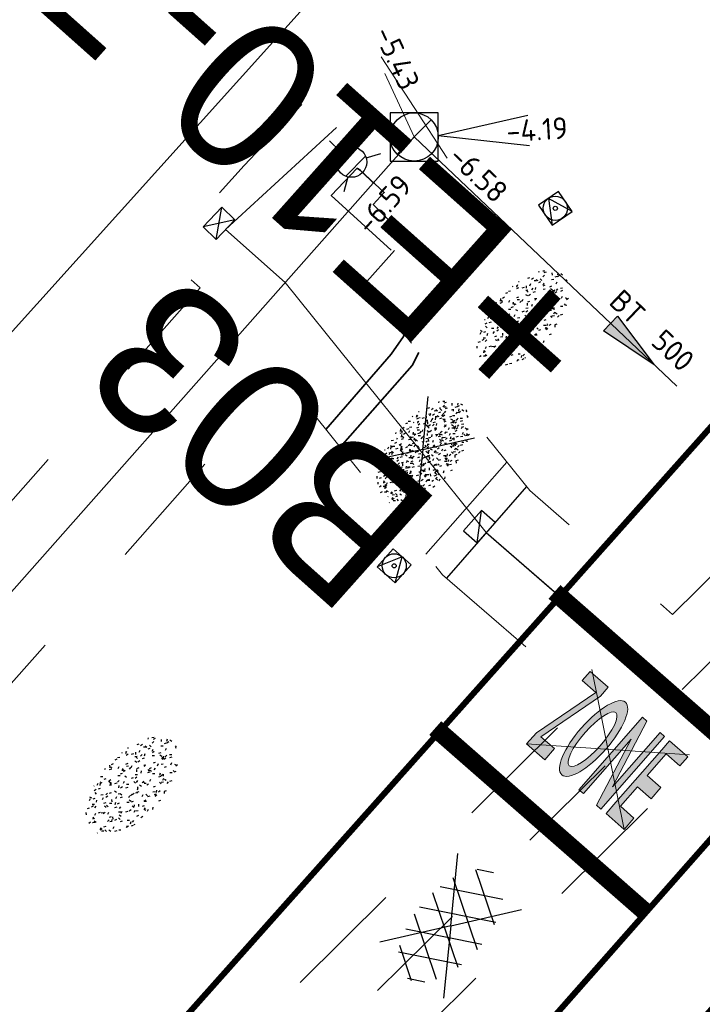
# Model space of a CAD drawing. Header units: metres. Extents: x 113080 to 114329, y 482672 to 483852.
# Tile 27 of 55: x 113664 to 113675, y 483333 to 483349. Entities that reach past the tile are written whole.
import ezdxf
from ezdxf.enums import TextEntityAlignment as Align

# ---------------------------------------------------------------- set-up
doc = ezdxf.new("R2018")
doc.units = ezdxf.units.M
for name, pattern in [('RI-GWA', [18.45, 6, -1.8, 1.75, -1.8, 1.75, -1.8, 1.75, -1.8]), ('RI-HWA_KOLKAANSLUITING', [4.3, 2.5, -1.8]), ('VH-LEICON-V', [27, 15, -2, 1, -2, 2, -2, 1, -2]), ('VW-1-1_STREEP', [2, 1, -1]), ('XX-HIDDEN', [4, 2, -2])]:
    doc.linetypes.add(name, pattern=pattern)
for name, color, linetype, lineweight in [('B-WE-GR-GRAS-S', 252, 'Continuous', 25), ('B-WE-IE-MEUBILAIR_WEGMEUBILAIR_LICHTMAST-S', 252, 'Continuous', 25), ('B-WE-IE-MEUBILAIR_WEGMEUBILAIR_VERKEERSBORD-S', 252, 'Continuous', 25), ('B-WE-RI-GWA_PUTNUMMER-S', 252, 'Continuous', 25), ('B-WE-RI-GWA_RIOOLPUT_INSPECTIEPUT-S', 252, 'Continuous', 25), ('B-WE-RI-GWA_STROOMRICHTING-S', 252, 'Continuous', 25), ('B-WE-RI-GWA_TRANSPORTLEIDING-G', 252, 'RI-GWA', 18), ('B-WE-RI-HWA_KOLK-S', 252, 'Continuous', 25), ('B-WE-RI-OFG_GWA_STROOMRICHTING-S', 252, 'Continuous', 25), ('B-WE-VW-MARKERING_LANGS_STREEP_11_010-G', 252, 'VW-1-1_STREEP', 13), ('N-WE-GR-GRAS-S', 60, 'Continuous', 25), ('N-WE-KW-KUNSTWERK_MUUR-G', 170, 'Continuous', 35), ('N-WE-VH-KANTOPSLUITING_VOORKANTBAND-G', 50, 'Continuous', 25), ('N-WE-VW-MARKERING_LANGS_STREEP_11_010-G', 7, 'VW-1-1_STREEP', 13), ('N-WE-VW-MARKERING_LANGS_STREEP_DOORGETROKKEN_010-G', 7, 'Continuous', 13), ('V-WE-GR-GRAS-S', 7, 'Continuous', 25), ('V-WE-KW-KUNSTWERK_MUUR-G', 170, 'CONTINUOUS-V', 35), ('V-WE-VH-KANTOPSLUITING_LEICONBLOK-G', 130, 'VH-LEICON-V', 18), ('V-WE-VH-MATERIAALGRENS-G', 7, 'XX-HIDDEN', 18), ('V-WE-VH-VERHARDING_ASFALT-S', 7, 'Continuous', 25), ('V-WE-VW-MARKERING_LANGS_STREEP_11_010-G', 7, 'VW-1-1_STREEP-V', 13), ('V-WE-VW-MARKERING_LANGS_STREEP_DOORGETROKKEN_010-G', 7, 'CONTINUOUS-V', 13), ('X-XX-AL-WERKGRENS-G', 7, 'XX-WERKGRENS', 25), ('X-XX-AL-WIPEOUT_IN_BLOCK-A', 193, 'Continuous', 25)]:
    doc.layers.add(name, color=color, linetype=linetype, lineweight=lineweight)
for name, color, linetype, lineweight, true_color in [('N-WE-RI-GWA_TRANSPORTLEIDING-G', 30, 'RI-GWA', 35, 0xff7f00), ('N-WE-RI-HWA_KOLKAANSLUITING-G', 150, 'RI-HWA_KOLKAANSLUITING', 25, 0x007fff), ('V-WE-RI-GWA_STROOMRICHTING-S', 30, 'Continuous', 25, 0xff7f00), ('V-WE-RI-GWA_TRANSPORTLEIDING-G', 30, 'RI-GWA-V', 35, 0xff7f00), ('V-WE-RI-HWA_KOLKAANSLUITING-G', 150, 'RI-HWA_KOLKAANSLUITING-V', 18, 0x007fff)]:
    doc.layers.add(name, color=color, linetype=linetype, lineweight=lineweight, true_color=true_color)
doc.styles.add('NLCS-ISO', font='NLCS-ISO.ttf')
doc.styles.get("Standard").update_dxf_attribs({"font": 'NLCS-ISO.ttf'})
doc.linetypes.add('CONTINUOUS-V', pattern='A,3.5,[24,NLCS.SHX,S=0.5,R=0,X=0,Y=0],3.5', length=7)
doc.linetypes.add('RI-GWA-V', pattern='A,3,[24,NLCS.SHX,S=1,R=0,X=0,Y=0],3,-3', length=9)
doc.linetypes.add('RI-HWA_KOLKAANSLUITING-V', pattern='A,1.25,[24,NLCS.SHX,S=0.5,R=0,X=0,Y=0],1.25,-1.8,1.8,-1.8,1.8,-1.8,1.8,-1.8', length=15.1)
doc.linetypes.add('VW-1-1_STREEP-V', pattern='A,1,-1,1,-1,0.5,[24,NLCS.SHX,S=0.5,R=0,X=0,Y=0],0.5,-1', length=6)
doc.linetypes.add('XX-WERKGRENS', pattern='A,0,[137,NLCS.SHX,S=0.5,R=0,X=0,Y=0],-30', length=30)

# ---------------------------------------------------------------- blocks, each defined once
blk = doc.blocks.new('B-SRI-PUT_GWA-SO')
blk.add_line((-1.414, -1.414), (1.414, 1.414))
at = {"lineweight": -3, "flags": 128}
blk.add_lwpolyline([(2, -2), (2, 2), (-2, 2), (-2, -2)], close=True, dxfattribs=at)
at = {"lineweight": -3}
blk.add_circle((0, 0), 2, dxfattribs=at)
blk = doc.blocks.new('*U133')
at = {"ltscale": 0.1, "style": 'NLCS-ISO'}
for tag, p in [('MAT', (-1, 0.5)), ('BOBL', (-94.624, 0))]:
    blk.add_attdef(tag, text='', height=1.8, dxfattribs=at).set_placement(p, align=Align.BOTTOM_RIGHT)
for tag, p in [('DIA', (1, 0.5)), ('BOBR', (89.5, -3.24))]:
    blk.add_attdef(tag, text='', height=1.8, dxfattribs=at).set_placement(p, align=Align.BOTTOM_LEFT)
blk.add_attdef('JVA', text='', height=1.8, dxfattribs=at).set_placement((0, -1), align=Align.TOP_CENTER)
blk = doc.blocks.new('*U137')
at = {"ltscale": 0.1}
blk.add_hatch(color=256, dxfattribs=at).paths.add_polyline_path([(2.5, 0), (-2.5, -0.833), (-2.5, 0.833)])
at = {"ltscale": 0.1, "flags": 128}
blk.add_lwpolyline([(2.5, 0), (-2.5, -0.833), (-2.5, 0.833)], close=True, dxfattribs=at)
at = {"ltscale": 0.1, "style": 'NLCS-ISO'}
for tag, p in [('MAT', (-1, 0.5)), ('BOBL', (-16.233, 0))]:
    blk.add_attdef(tag, text='', height=1.8, dxfattribs=at).set_placement(p, align=Align.BOTTOM_RIGHT)
for tag, p in [('DIA', (1, 0.5)), ('BOBR', (13.183, 0))]:
    blk.add_attdef(tag, text='', height=1.8, dxfattribs=at).set_placement(p, align=Align.BOTTOM_LEFT)
blk.add_attdef('JVA', text='', height=1.8, dxfattribs=at).set_placement((0, -1), align=Align.TOP_CENTER)
blk = doc.blocks.new('*U48')
at = {"ltscale": 0.1, "style": 'NLCS-ISO'}
blk.add_attdef('JVA', text='', height=1.8, dxfattribs=at).set_placement((0, -1), align=Align.TOP_CENTER)
for points in [[(-25.55, 2.62), (-31.15, 2.62), (-31.15, 0.62), (-25.55, 0.62)], [(4.68, 3.12), (4.68, 1.12), (0, 1.12), (-4.68, 1.12), (-4.68, 3.12), (0, 3.12)], [(18.503, 2.62), (24.103, 2.62), (24.103, 0.62), (18.503, 0.62)]]:
    blk.add_wipeout(points).dxf.layer = 'X-XX-AL-WIPEOUT_IN_BLOCK-A'
for tag, p in [('MAT', (-1, 0.5)), ('BOBL', (-25.47, 0))]:
    blk.add_attdef(tag, text='', height=1.8, dxfattribs=at).set_placement(p, align=Align.BOTTOM_RIGHT)
for tag, p in [('DIA', (1, 0.5)), ('BOBR', (18.603, 0))]:
    blk.add_attdef(tag, text='', height=1.8, dxfattribs=at).set_placement(p, align=Align.BOTTOM_LEFT)
blk = doc.blocks.new('*U171')
for q in [(5.834, 7.601), (7.601, 5.834)]:
    blk.add_line((1.414, 1.414), q)
at = {"ltscale": 0.1, "style": 'NLCS-ISO'}
blk.add_attdef('PUTHGT', text='', height=1.8, rotation=45, dxfattribs=at).set_placement((5.388, 5.428), align=Align.MIDDLE_LEFT)
blk.add_attdef('PUTNR', text='', height=1.8, dxfattribs=at).set_placement((3678.624, -132.512), align=Align.MIDDLE_CENTER)
blk = doc.blocks.new('B-SRI-KOLK_TROTTOIR-SO')
blk.add_line((-1.125, 0), (1.125, 1.5))
at = {"flags": 128}
blk.add_lwpolyline([(-1.125, 0), (1.125, 0), (1.125, 1.5), (-1.125, 1.5)], close=True, dxfattribs=at)
blk = doc.blocks.new('B-SRI-KOLK_STRAAT_450X300-SO')
for p, q in [((-1.125, 0), (1.125, 1.5)), ((1.125, 0), (-1.125, 1.5))]:
    blk.add_line(p, q)
at = {"flags": 128}
blk.add_lwpolyline([(-1.125, 0), (1.125, 0), (1.125, 1.5), (-1.125, 1.5)], close=True, dxfattribs=at)
blk = doc.blocks.new('V-SVH-ASFALT-SO')
for q in [(-4.895, 3.524), (4.895, 3.524), (-4.895, -3.524), (4.895, -3.524)]:
    blk.add_line((0, 0), q)
at = {"ltscale": 0.1}
for p, q in [((-4.1, -2.049), (-1.243, 2.9)), ((0.564, -2.958), (-2.659, 2.624)), ((-2.19, -2.741), (1.077, 2.919)), ((2.677, -2.619), (-0.543, 2.959)), ((-0.015, -2.973), (3.131, 2.476)), ((4.511, -1.795), (1.853, 2.809)), ((-5.554, -0.567), (-4.018, 2.093)), ((-1.829, -2.813), (-4.496, 1.805)), ((2.466, -2.676), (4.88, 1.505)), ((5.638, 0.254), (4.956, 1.435)), ((-4.91, -1.477), (-5.645, -0.205))]:
    blk.add_line(p, q, dxfattribs=at)
at = {"style": 'NLCS-ISO'}
blk.add_attdef('KLEUR', text='', height=1.8, dxfattribs=at).set_placement((7.295, 0), align=Align.MIDDLE_LEFT)
at = {"style": 'NLCS-ISO', "flags": 1}
blk.add_attdef('FUNCTIE', text='', height=1.8, dxfattribs=at).set_placement((0.116, -3.585), align=Align.MIDDLE_CENTER)
blk = doc.blocks.new('V-SGR-GRAS_01-SO')
at = {"ltscale": 0.1}
for p, q in [((0, 0), (-1.427, 1.027)), ((-0.212, 0.998), (-0.269, 1.031)), ((0, 0), (1.427, 1.027)), ((0.073, 0.993), (0.138, 1.031)), ((-1.448, 0.644), (-1.521, 0.664)), ((-1.302, 0.761), (-1.324, 0.774)), ((-1.284, 0.684), (-1.278, 0.759)), ((-1.154, 0.647), (-1.207, 0.7)), ((-0.939, 0.84), (-1.004, 0.878)), ((-0.892, 0.812), (-0.817, 0.812)), ((-0.873, 0.655), (-0.886, 0.729)), ((-0.73, 0.647), (-0.783, 0.7)), ((-0.689, 0.607), (-0.682, 0.682)), ((-0.576, 0.919), (-0.64, 0.957)), ((-0.562, 0.919), (-0.509, 0.972)), ((-0.427, 0.785), (-0.499, 0.804)), ((-0.425, 0.706), (-0.36, 0.743)), ((-0.305, 0.647), (-0.358, 0.7)), ((-0.317, 0.812), (-0.242, 0.812)), ((-0.316, 0.774), (-0.244, 0.793)), ((-0.278, 0.735), (-0.291, 0.809)), ((-0.078, 0.632), (-0.143, 0.669)), ((0.128, 0.636), (0.056, 0.656)), ((0.119, 0.647), (0.066, 0.7)), ((0.286, 0.711), (0.221, 0.748)), ((0.239, 0.923), (0.312, 0.942)), ((0.258, 0.812), (0.333, 0.812)), ((0.317, 0.814), (0.304, 0.888)), ((0.543, 0.647), (0.49, 0.7)), ((0.594, 0.925), (0.522, 0.945)), ((0.649, 0.79), (0.584, 0.827)), ((0.833, 0.812), (0.908, 0.812)), ((0.912, 0.894), (0.907, 0.925)), ((0.967, 0.647), (0.914, 0.7)), ((0.927, 0.764), (0.992, 0.802)), ((1.012, 0.869), (0.947, 0.906)), ((1.15, 0.777), (1.077, 0.796)), ((1.109, 0.767), (1.182, 0.787)), ((1.392, 0.647), (1.339, 0.7)), ((-1.53, 0.316), (-1.595, 0.353)), ((-1.469, 0.576), (-1.482, 0.65)), ((-1.427, 0.476), (-1.354, 0.496)), ((-1.167, 0.395), (-1.232, 0.432)), ((-0.968, 0.512), (-0.915, 0.565)), ((-0.893, 0.496), (-0.965, 0.515)), ((-0.923, 0.418), (-0.858, 0.456)), ((-0.871, 0.625), (-0.799, 0.644)), ((-0.804, 0.474), (-0.869, 0.511)), ((-0.557, 0.321), (-0.485, 0.34)), ((-0.441, 0.553), (-0.506, 0.59)), ((-0.337, 0.347), (-0.41, 0.366)), ((-0.093, 0.53), (-0.087, 0.604)), ((-0.002, 0.47), (0.071, 0.489)), ((0.322, 0.565), (0.375, 0.618)), ((0.42, 0.344), (0.355, 0.382)), ((0.429, 0.477), (0.494, 0.514)), ((0.502, 0.452), (0.509, 0.527)), ((0.554, 0.619), (0.626, 0.638)), ((0.684, 0.487), (0.611, 0.507)), ((0.784, 0.423), (0.719, 0.461)), ((0.868, 0.315), (0.941, 0.334)), ((1.012, 0.328), (0.999, 0.402)), ((1.147, 0.502), (1.082, 0.54)), ((1.098, 0.375), (1.104, 0.45)), ((1.239, 0.338), (1.167, 0.358)), ((1.424, 0.463), (1.496, 0.483)), ((1.51, 0.581), (1.445, 0.619)), ((1.607, 0.407), (1.594, 0.481)), ((1.693, 0.298), (1.7, 0.373)), ((-1.964, -0.07), (-1.977, 0.004)), ((-1.93, 0.188), (-1.925, 0.244)), ((-1.893, 0.237), (-1.921, 0.253)), ((-1.668, 0.023), (-1.595, 0.043)), ((-1.596, 0.241), (-1.649, 0.294)), ((-1.517, 0.187), (-1.442, 0.187)), ((-1.358, 0.206), (-1.431, 0.226)), ((0, 0), (-1.427, -1.027)), ((-1.421, 0.131), (-1.356, 0.168)), ((-1.369, 0.009), (-1.382, 0.083)), ((-1.375, 0.106), (-1.322, 0.159)), ((-1.334, 0.111), (-1.328, 0.186)), ((-1.172, 0.241), (-1.225, 0.294)), ((-1.112, 0.172), (-1.04, 0.192)), ((-1.032, 0.028), (-1.097, 0.066)), ((-0.942, 0.187), (-0.867, 0.187)), ((-0.803, 0.057), (-0.875, 0.077)), ((-0.747, 0.241), (-0.8, 0.294)), ((-0.773, 0.089), (-0.786, 0.163)), ((-0.739, 0.034), (-0.732, 0.109)), ((-0.669, 0.107), (-0.734, 0.145)), ((-0.323, 0.241), (-0.376, 0.294)), ((-0.306, 0.186), (-0.371, 0.224)), ((-0.367, 0.187), (-0.292, 0.187)), ((-0.243, 0.017), (-0.17, 0.036)), ((-0.178, 0.169), (-0.191, 0.242)), ((-0.143, -0.043), (-0.137, 0.032)), ((-0.085, 0.159), (-0.032, 0.212)), ((-0.069, 0.189), (-0.004, 0.227)), ((0.057, 0.265), (-0.008, 0.303)), ((0, 0), (1.427, -1.027)), ((0.101, 0.241), (0.048, 0.294)), ((0.218, 0.198), (0.146, 0.217)), ((0.208, 0.187), (0.283, 0.187)), ((0.313, 0.166), (0.385, 0.185)), ((0.417, 0.248), (0.404, 0.322)), ((0.526, 0.241), (0.472, 0.294)), ((0.555, -0.022), (0.49, 0.015)), ((0.774, 0.049), (0.701, 0.069)), ((0.783, 0.187), (0.858, 0.187)), ((0.918, 0.057), (0.853, 0.094)), ((0.95, 0.241), (0.897, 0.294)), ((1.183, 0.011), (1.255, 0.03)), ((1.206, 0.212), (1.259, 0.265)), ((1.282, 0.136), (1.217, 0.173)), ((1.283, 0.248), (1.348, 0.286)), ((1.374, 0.241), (1.321, 0.294)), ((1.358, 0.187), (1.433, 0.187)), ((1.645, 0.215), (1.58, 0.252)), ((1.795, 0.19), (1.722, 0.209)), ((1.738, 0.159), (1.81, 0.179)), ((1.798, 0.241), (1.745, 0.294)), ((1.933, 0.187), (1.948, 0.187)), ((-1.918, -0.157), (-1.854, -0.119)), ((-1.824, -0.083), (-1.897, -0.064)), ((-1.759, -0.13), (-1.823, -0.092)), ((-1.782, -0.301), (-1.729, -0.248)), ((-1.613, -0.166), (-1.667, -0.113)), ((-1.395, -0.051), (-1.46, -0.013)), ((-1.353, -0.281), (-1.281, -0.261)), ((-1.269, -0.232), (-1.341, -0.212)), ((-1.189, -0.166), (-1.242, -0.113)), ((-0.897, -0.338), (-0.962, -0.301)), ((-0.765, -0.166), (-0.818, -0.113)), ((-0.798, -0.132), (-0.726, -0.112)), ((-0.534, -0.259), (-0.599, -0.222)), ((-0.567, -0.098), (-0.502, -0.061)), ((-0.491, -0.248), (-0.438, -0.195)), ((-0.341, -0.166), (-0.394, -0.113)), ((-0.248, -0.091), (-0.32, -0.072)), ((-0.171, -0.18), (-0.236, -0.143)), ((-0.078, -0.398), (-0.091, -0.324)), ((0.084, -0.166), (0.031, -0.113)), ((0.072, -0.287), (0.144, -0.268)), ((0.192, -0.101), (0.127, -0.064)), ((0.308, -0.24), (0.235, -0.221)), ((0.287, -0.327), (0.352, -0.289)), ((0.452, -0.12), (0.459, -0.046)), ((0.508, -0.166), (0.455, -0.113)), ((0.517, -0.318), (0.504, -0.244)), ((0.627, -0.138), (0.7, -0.119)), ((0.785, -0.039), (0.85, -0.002)), ((0.799, -0.195), (0.852, -0.142)), ((0.932, -0.166), (0.879, -0.113)), ((1.053, -0.31), (0.988, -0.272)), ((1.048, -0.198), (1.054, -0.123)), ((1.112, -0.239), (1.099, -0.165)), ((1.329, -0.1), (1.256, -0.08)), ((1.356, -0.166), (1.303, -0.113)), ((1.416, -0.231), (1.351, -0.193)), ((1.497, -0.293), (1.569, -0.274)), ((1.639, -0.268), (1.704, -0.231)), ((1.643, -0.275), (1.65, -0.2)), ((1.707, -0.159), (1.694, -0.085)), ((1.779, -0.152), (1.715, -0.114)), ((1.781, -0.166), (1.728, -0.113)), ((1.884, -0.248), (1.812, -0.229)), ((-1.624, -0.496), (-1.689, -0.459)), ((-1.631, -0.572), (-1.684, -0.519)), ((-1.567, -0.438), (-1.492, -0.438)), ((-1.535, -0.657), (-1.498, -0.636)), ((-1.385, -0.462), (-1.378, -0.387)), ((-1.261, -0.417), (-1.326, -0.38)), ((-1.269, -0.557), (-1.282, -0.483)), ((-1.207, -0.572), (-1.26, -0.519)), ((-1.179, -0.67), (-1.252, -0.651)), ((-1.065, -0.386), (-1, -0.348)), ((-1.039, -0.585), (-0.967, -0.565)), ((-0.992, -0.438), (-0.917, -0.438)), ((-0.898, -0.654), (-0.845, -0.601)), ((-0.783, -0.572), (-0.836, -0.519)), ((-0.789, -0.539), (-0.782, -0.464)), ((-0.713, -0.381), (-0.786, -0.361)), ((-0.674, -0.477), (-0.687, -0.403)), ((-0.484, -0.436), (-0.411, -0.416)), ((-0.399, -0.626), (-0.464, -0.588)), ((-0.417, -0.438), (-0.342, -0.438)), ((-0.358, -0.572), (-0.411, -0.519)), ((-0.158, -0.529), (-0.23, -0.51)), ((-0.211, -0.614), (-0.146, -0.577)), ((-0.193, -0.616), (-0.187, -0.541)), ((-0.036, -0.547), (-0.101, -0.509)), ((0.066, -0.572), (0.013, -0.519)), ((0.158, -0.438), (0.233, -0.438)), ((0.327, -0.468), (0.262, -0.43)), ((0.386, -0.591), (0.459, -0.572)), ((0.393, -0.601), (0.446, -0.548)), ((0.402, -0.693), (0.409, -0.618)), ((0.49, -0.572), (0.437, -0.519)), ((0.69, -0.389), (0.625, -0.351)), ((0.733, -0.438), (0.808, -0.438)), ((0.863, -0.389), (0.791, -0.37)), ((0.914, -0.572), (0.861, -0.519)), ((0.942, -0.442), (1.014, -0.423)), ((1.188, -0.676), (1.123, -0.639)), ((1.141, -0.556), (1.206, -0.518)), ((1.339, -0.572), (1.286, -0.519)), ((1.308, -0.438), (1.383, -0.438)), ((1.419, -0.538), (1.346, -0.518)), ((1.551, -0.597), (1.486, -0.56)), ((1.684, -0.547), (1.736, -0.495)), ((1.713, -0.522), (1.71, -0.519)), ((-1.126, -0.784), (-1.191, -0.746)), ((-0.836, -0.943), (-0.853, -0.926)), ((-0.763, -0.705), (-0.828, -0.667)), ((-0.725, -0.889), (-0.652, -0.869)), ((-0.709, -0.902), (-0.644, -0.864)), ((-0.624, -0.819), (-0.696, -0.799)), ((-0.582, -0.994), (-0.587, -0.97)), ((-0.376, -0.979), (-0.429, -0.926)), ((-0.265, -0.992), (-0.33, -0.955)), ((-0.169, -0.74), (-0.097, -0.72)), ((-0.068, -0.968), (-0.141, -0.948)), ((-0.014, -1.008), (0.039, -0.955)), ((0.048, -0.979), (-0.005, -0.926)), ((0.021, -0.964), (0.008, -0.89)), ((0.099, -0.913), (0.034, -0.876)), ((0.397, -0.678), (0.325, -0.659)), ((0.462, -0.834), (0.397, -0.797)), ((0.472, -0.979), (0.419, -0.926)), ((0.617, -0.884), (0.604, -0.81)), ((0.643, -0.843), (0.708, -0.806)), ((0.701, -0.895), (0.773, -0.876)), ((0.825, -0.755), (0.76, -0.718)), ((0.856, -0.938), (0.844, -0.926)), ((0.953, -0.827), (0.88, -0.808)), ((0.998, -0.77), (1.004, -0.696)), ((1.212, -0.805), (1.199, -0.731)), ((1.256, -0.746), (1.328, -0.727)), ((0.172, -1.037), (0.218, -1.024))]:
    blk.add_line(p, q, dxfattribs=at)
at = {"ltscale": 0.1, "style": 'NLCS-ISO'}
blk.add_attdef('TYPE', text='', height=0.5, dxfattribs=at).set_placement((3.471, -0.016), align=Align.MIDDLE_CENTER)
blk = doc.blocks.new('B-SIE-WEG_LICHTMAST-SO')
at = {"ltscale": 0.1}
for p, q in [((0, 1.266), (0, 2.531)), ((-1.096, 0.633), (-2.192, 1.266)), ((1.096, 0.633), (2.192, 1.266)), ((-1.096, -0.633), (-2.192, -1.266)), ((1.096, -0.633), (2.192, -1.266)), ((0, -1.266), (0, -2.531))]:
    blk.add_line(p, q, dxfattribs=at)
at = {"flags": 128}
for points in [[(-1.163, 0.5), (1.163, 0.5)], [(-1.163, -0.5), (1.163, -0.5)]]:
    blk.add_lwpolyline(points, dxfattribs=at)
at = {"ltscale": 0.1}
blk.add_circle((0, 0), 1.266, dxfattribs=at)
at = {"style": 'NLCS-ISO'}
blk.add_attdef('TYPE', text='', height=1.8, dxfattribs=at).set_placement((0, 2.531), align=Align.BOTTOM_CENTER)
blk = doc.blocks.new('SGR-GRAS_01-SO')
at = {"ltscale": 0.1}
for p, q in [((-0.212, 0.998), (-0.269, 1.031)), ((0.073, 0.993), (0.138, 1.031)), ((-1.448, 0.644), (-1.521, 0.664)), ((-1.302, 0.761), (-1.324, 0.774)), ((-1.284, 0.684), (-1.278, 0.759)), ((-1.154, 0.647), (-1.207, 0.7)), ((-0.939, 0.84), (-1.004, 0.878)), ((-0.892, 0.812), (-0.817, 0.812)), ((-0.873, 0.655), (-0.886, 0.729)), ((-0.73, 0.647), (-0.783, 0.7)), ((-0.689, 0.607), (-0.682, 0.682)), ((-0.576, 0.919), (-0.64, 0.957)), ((-0.562, 0.919), (-0.509, 0.972)), ((-0.427, 0.785), (-0.499, 0.804)), ((-0.425, 0.706), (-0.36, 0.743)), ((-0.305, 0.647), (-0.358, 0.7)), ((-0.317, 0.812), (-0.242, 0.812)), ((-0.316, 0.774), (-0.244, 0.793)), ((-0.278, 0.735), (-0.291, 0.809)), ((-0.078, 0.632), (-0.143, 0.669)), ((0.128, 0.636), (0.056, 0.656)), ((0.119, 0.647), (0.066, 0.7)), ((0.286, 0.711), (0.221, 0.748)), ((0.239, 0.923), (0.312, 0.942)), ((0.258, 0.812), (0.333, 0.812)), ((0.317, 0.814), (0.304, 0.888)), ((0.543, 0.647), (0.49, 0.7)), ((0.594, 0.925), (0.522, 0.945)), ((0.649, 0.79), (0.584, 0.827)), ((0.833, 0.812), (0.908, 0.812)), ((0.912, 0.894), (0.907, 0.925)), ((0.967, 0.647), (0.914, 0.7)), ((0.927, 0.764), (0.992, 0.802)), ((1.012, 0.869), (0.947, 0.906)), ((1.15, 0.777), (1.077, 0.796)), ((1.109, 0.767), (1.182, 0.787)), ((1.392, 0.647), (1.339, 0.7)), ((-1.53, 0.316), (-1.595, 0.353)), ((-1.469, 0.576), (-1.482, 0.65)), ((-1.427, 0.476), (-1.354, 0.496)), ((-1.167, 0.395), (-1.232, 0.432)), ((-0.968, 0.512), (-0.915, 0.565)), ((-0.893, 0.496), (-0.965, 0.515)), ((-0.923, 0.418), (-0.858, 0.456)), ((-0.871, 0.625), (-0.799, 0.644)), ((-0.804, 0.474), (-0.869, 0.511)), ((-0.557, 0.321), (-0.485, 0.34)), ((-0.441, 0.553), (-0.506, 0.59)), ((-0.337, 0.347), (-0.41, 0.366)), ((-0.093, 0.53), (-0.087, 0.604)), ((-0.002, 0.47), (0.071, 0.489)), ((0.322, 0.565), (0.375, 0.618)), ((0.42, 0.344), (0.355, 0.382)), ((0.429, 0.477), (0.494, 0.514)), ((0.502, 0.452), (0.509, 0.527)), ((0.554, 0.619), (0.626, 0.638)), ((0.684, 0.487), (0.611, 0.507)), ((0.784, 0.423), (0.719, 0.461)), ((0.868, 0.315), (0.941, 0.334)), ((1.012, 0.328), (0.999, 0.402)), ((1.147, 0.502), (1.082, 0.54)), ((1.098, 0.375), (1.104, 0.45)), ((1.239, 0.338), (1.167, 0.358)), ((1.424, 0.463), (1.496, 0.483)), ((1.51, 0.581), (1.445, 0.619)), ((1.607, 0.407), (1.594, 0.481)), ((1.693, 0.298), (1.7, 0.373)), ((-1.964, -0.07), (-1.977, 0.004)), ((-1.93, 0.188), (-1.925, 0.244)), ((-1.893, 0.237), (-1.921, 0.253)), ((-1.668, 0.023), (-1.595, 0.043)), ((-1.596, 0.241), (-1.649, 0.294)), ((-1.517, 0.187), (-1.442, 0.187)), ((-1.358, 0.206), (-1.431, 0.226)), ((-1.421, 0.131), (-1.356, 0.168)), ((-1.369, 0.009), (-1.382, 0.083)), ((-1.375, 0.106), (-1.322, 0.159)), ((-1.334, 0.111), (-1.328, 0.186)), ((-1.172, 0.241), (-1.225, 0.294)), ((-1.112, 0.172), (-1.04, 0.192)), ((-1.032, 0.028), (-1.097, 0.066)), ((-0.942, 0.187), (-0.867, 0.187)), ((-0.803, 0.057), (-0.875, 0.077)), ((-0.747, 0.241), (-0.8, 0.294)), ((-0.773, 0.089), (-0.786, 0.163)), ((-0.739, 0.034), (-0.732, 0.109)), ((-0.669, 0.107), (-0.734, 0.145)), ((-0.323, 0.241), (-0.376, 0.294)), ((-0.306, 0.186), (-0.371, 0.224)), ((-0.367, 0.187), (-0.292, 0.187)), ((-0.243, 0.017), (-0.17, 0.036)), ((-0.178, 0.169), (-0.191, 0.242)), ((-0.143, -0.043), (-0.137, 0.032)), ((-0.085, 0.159), (-0.032, 0.212)), ((-0.069, 0.189), (-0.004, 0.227)), ((0.057, 0.265), (-0.008, 0.303)), ((0.101, 0.241), (0.048, 0.294)), ((0.218, 0.198), (0.146, 0.217)), ((0.208, 0.187), (0.283, 0.187)), ((0.313, 0.166), (0.385, 0.185)), ((0.417, 0.248), (0.404, 0.322)), ((0.526, 0.241), (0.472, 0.294)), ((0.555, -0.022), (0.49, 0.015)), ((0.774, 0.049), (0.701, 0.069)), ((0.783, 0.187), (0.858, 0.187)), ((0.918, 0.057), (0.853, 0.094)), ((0.95, 0.241), (0.897, 0.294)), ((1.183, 0.011), (1.255, 0.03)), ((1.206, 0.212), (1.259, 0.265)), ((1.282, 0.136), (1.217, 0.173)), ((1.283, 0.248), (1.348, 0.286)), ((1.374, 0.241), (1.321, 0.294)), ((1.358, 0.187), (1.433, 0.187)), ((1.645, 0.215), (1.58, 0.252)), ((1.795, 0.19), (1.722, 0.209)), ((1.738, 0.159), (1.81, 0.179)), ((1.798, 0.241), (1.745, 0.294)), ((1.933, 0.187), (1.948, 0.187)), ((-1.918, -0.157), (-1.854, -0.119)), ((-1.824, -0.083), (-1.897, -0.064)), ((-1.759, -0.13), (-1.823, -0.092)), ((-1.782, -0.301), (-1.729, -0.248)), ((-1.613, -0.166), (-1.667, -0.113)), ((-1.395, -0.051), (-1.46, -0.013)), ((-1.353, -0.281), (-1.281, -0.261)), ((-1.269, -0.232), (-1.341, -0.212)), ((-1.189, -0.166), (-1.242, -0.113)), ((-0.897, -0.338), (-0.962, -0.301)), ((-0.765, -0.166), (-0.818, -0.113)), ((-0.798, -0.132), (-0.726, -0.112)), ((-0.534, -0.259), (-0.599, -0.222)), ((-0.567, -0.098), (-0.502, -0.061)), ((-0.491, -0.248), (-0.438, -0.195)), ((-0.341, -0.166), (-0.394, -0.113)), ((-0.248, -0.091), (-0.32, -0.072)), ((-0.171, -0.18), (-0.236, -0.143)), ((-0.078, -0.398), (-0.091, -0.324)), ((0.084, -0.166), (0.031, -0.113)), ((0.072, -0.287), (0.144, -0.268)), ((0.192, -0.101), (0.127, -0.064)), ((0.308, -0.24), (0.235, -0.221)), ((0.287, -0.327), (0.352, -0.289)), ((0.452, -0.12), (0.459, -0.046)), ((0.508, -0.166), (0.455, -0.113)), ((0.517, -0.318), (0.504, -0.244)), ((0.627, -0.138), (0.7, -0.119)), ((0.785, -0.039), (0.85, -0.002)), ((0.799, -0.195), (0.852, -0.142)), ((0.932, -0.166), (0.879, -0.113)), ((1.053, -0.31), (0.988, -0.272)), ((1.048, -0.198), (1.054, -0.123)), ((1.112, -0.239), (1.099, -0.165)), ((1.329, -0.1), (1.256, -0.08)), ((1.356, -0.166), (1.303, -0.113)), ((1.416, -0.231), (1.351, -0.193)), ((1.497, -0.293), (1.569, -0.274)), ((1.639, -0.268), (1.704, -0.231)), ((1.643, -0.275), (1.65, -0.2)), ((1.707, -0.159), (1.694, -0.085)), ((1.779, -0.152), (1.715, -0.114)), ((1.781, -0.166), (1.728, -0.113)), ((1.884, -0.248), (1.812, -0.229)), ((-1.624, -0.496), (-1.689, -0.459)), ((-1.631, -0.572), (-1.684, -0.519)), ((-1.567, -0.438), (-1.492, -0.438)), ((-1.535, -0.657), (-1.498, -0.636)), ((-1.385, -0.462), (-1.378, -0.387)), ((-1.261, -0.417), (-1.326, -0.38)), ((-1.269, -0.557), (-1.282, -0.483)), ((-1.207, -0.572), (-1.26, -0.519)), ((-1.179, -0.67), (-1.252, -0.651)), ((-1.065, -0.386), (-1, -0.348)), ((-1.039, -0.585), (-0.967, -0.565)), ((-0.992, -0.438), (-0.917, -0.438)), ((-0.898, -0.654), (-0.845, -0.601)), ((-0.783, -0.572), (-0.836, -0.519)), ((-0.789, -0.539), (-0.782, -0.464)), ((-0.713, -0.381), (-0.786, -0.361)), ((-0.674, -0.477), (-0.687, -0.403)), ((-0.484, -0.436), (-0.411, -0.416)), ((-0.399, -0.626), (-0.464, -0.588)), ((-0.417, -0.438), (-0.342, -0.438)), ((-0.358, -0.572), (-0.411, -0.519)), ((-0.158, -0.529), (-0.23, -0.51)), ((-0.211, -0.614), (-0.146, -0.577)), ((-0.193, -0.616), (-0.187, -0.541)), ((-0.036, -0.547), (-0.101, -0.509)), ((0.066, -0.572), (0.013, -0.519)), ((0.158, -0.438), (0.233, -0.438)), ((0.327, -0.468), (0.262, -0.43)), ((0.386, -0.591), (0.459, -0.572)), ((0.393, -0.601), (0.446, -0.548)), ((0.402, -0.693), (0.409, -0.618)), ((0.49, -0.572), (0.437, -0.519)), ((0.69, -0.389), (0.625, -0.351)), ((0.733, -0.438), (0.808, -0.438)), ((0.863, -0.389), (0.791, -0.37)), ((0.914, -0.572), (0.861, -0.519)), ((0.942, -0.442), (1.014, -0.423)), ((1.188, -0.676), (1.123, -0.639)), ((1.141, -0.556), (1.206, -0.518)), ((1.339, -0.572), (1.286, -0.519)), ((1.308, -0.438), (1.383, -0.438)), ((1.419, -0.538), (1.346, -0.518)), ((1.551, -0.597), (1.486, -0.56)), ((1.684, -0.547), (1.736, -0.495)), ((1.713, -0.522), (1.71, -0.519)), ((-1.126, -0.784), (-1.191, -0.746)), ((-0.836, -0.943), (-0.853, -0.926)), ((-0.763, -0.705), (-0.828, -0.667)), ((-0.725, -0.889), (-0.652, -0.869)), ((-0.709, -0.902), (-0.644, -0.864)), ((-0.624, -0.819), (-0.696, -0.799)), ((-0.582, -0.994), (-0.587, -0.97)), ((-0.376, -0.979), (-0.429, -0.926)), ((-0.265, -0.992), (-0.33, -0.955)), ((-0.169, -0.74), (-0.097, -0.72)), ((-0.068, -0.968), (-0.141, -0.948)), ((-0.014, -1.008), (0.039, -0.955)), ((0.048, -0.979), (-0.005, -0.926)), ((0.021, -0.964), (0.008, -0.89)), ((0.099, -0.913), (0.034, -0.876)), ((0.397, -0.678), (0.325, -0.659)), ((0.462, -0.834), (0.397, -0.797)), ((0.472, -0.979), (0.419, -0.926)), ((0.617, -0.884), (0.604, -0.81)), ((0.643, -0.843), (0.708, -0.806)), ((0.701, -0.895), (0.773, -0.876)), ((0.825, -0.755), (0.76, -0.718)), ((0.856, -0.938), (0.844, -0.926)), ((0.953, -0.827), (0.88, -0.808)), ((0.998, -0.77), (1.004, -0.696)), ((1.212, -0.805), (1.199, -0.731)), ((1.256, -0.746), (1.328, -0.727)), ((0.172, -1.037), (0.218, -1.024))]:
    blk.add_line(p, q, dxfattribs=at)
at = {"ltscale": 0.1, "style": 'NLCS-ISO'}
blk.add_attdef('TYPE', text='', height=0.5, dxfattribs=at).set_placement((3.471, -0.016), align=Align.MIDDLE_CENTER)
blk = doc.blocks.new('B-SIE-WEG_VERKEERSBORD_PAAL-SO')
blk.add_lwpolyline([(-1, -1), (1, -1), (1, 1), (-1, 1)], close=True)
at = {"flags": 128}
blk.add_lwpolyline([(-1, 1), (0, -1), (1, 1)], close=True, dxfattribs=at)
for radius in [1, 0.171]:
    blk.add_circle((0, 0), radius)
at = {"lineweight": 30, "flags": 104}
blk.add_attdef('bordgegevens', text='', height=1.8, dxfattribs=at).set_placement((2.209, 3.21), align=Align.TOP_LEFT)

msp = doc.modelspace()

# ---------------------------------------------------------------- hatches: boundary and pattern name
at = {"layer": 'N-WE-VW-MARKERING_LANGS_STREEP_DOORGETROKKEN_010-G', "ltscale": 5, "true_color": 0x00bfff}
h = msp.add_hatch(color=140, dxfattribs=at)
h.dxf.hatch_style = 1
h.paths.add_polyline_path([(113673.785, 483337.828), (113673.917, 483337.978), (113673.616, 483338.241), (113673.484, 483338.091), (113673.71, 483337.893), (113672.725, 483337.224), (113672.562, 483337.038), (113672.863, 483336.774), (113673.026, 483336.96), (113672.8, 483337.158)])
h = msp.add_hatch(color=140, dxfattribs=at)
h.dxf.hatch_style = 1
edge = h.paths.add_edge_path()
edge.add_ellipse((113673.673, 483337.128), major_axis=(0.527, 0.602), ratio=0.336382, start_angle=0, end_angle=360)
edge = h.paths.add_edge_path(flags=16)
edge.add_ellipse((113673.656, 483337.117), major_axis=(0.386, 0.44), ratio=0.284488, start_angle=0, end_angle=360)
h = msp.add_hatch(color=140, dxfattribs=at)
h.dxf.hatch_style = 1
h.paths.add_polyline_path([(113674.849, 483337.162), (113674.774, 483337.228), (113673.984, 483336.325), (113674.557, 483337.418), (113674.481, 483337.484), (113673.427, 483336.28), (113673.503, 483336.214), (113674.293, 483337.117), (113673.72, 483336.024), (113673.795, 483335.958)])
h = msp.add_hatch(color=140, dxfattribs=at)
h.dxf.hatch_style = 1
h.paths.add_polyline_path([(113674.789, 483336.317), (113674.563, 483336.515), (113674.876, 483336.872), (113675.102, 483336.675), (113675.234, 483336.825), (113674.933, 483337.089), (113674.801, 483336.938), (113674.042, 483336.071), (113673.879, 483335.885), (113674.18, 483335.621), (113674.342, 483335.807), (113674.117, 483336.005), (113674.399, 483336.327), (113674.624, 483336.129)])

# ---------------------------------------------------------------- linework, layer by layer
at = {"layer": 'B-WE-RI-GWA_TRANSPORTLEIDING-G', "flags": 128}
for points in [[(113665.47, 483358.46), (113670.7, 483347.1)], [(113670.7, 483347.1), (113677.69, 483340.46)]]:
    msp.add_lwpolyline(points, dxfattribs=at)
at = {"layer": 'B-WE-VW-MARKERING_LANGS_STREEP_11_010-G', "ltscale": 5, "const_width": 0.1, "flags": 128}
for points in [[(113673.778, 483340.229), (113675.622, 483342.3), (113683.532, 483349.168), (113684.602, 483350.097), (113708.593, 483374.75)], [(113664.379, 483329.672), (113672.448, 483338.735)], [(113675.876, 483335.761), (113667.856, 483326.663)]]:
    msp.add_lwpolyline(points, dxfattribs=at)
at = {"layer": 'N-WE-KW-KUNSTWERK_MUUR-G', "flags": 128}
for points in [[(113669.757, 483346.58), (113669.326, 483346.13), (113670.319, 483345.223)], [(113669.757, 483346.58), (113669.813, 483346.546), (113670.204, 483346.179), (113670.021, 483345.982), (113670.564, 483345.438)], [(113670.536, 483343.83), (113670.524, 483343.794), (113670.319, 483343.497), (113669.237, 483342.252)], [(113669.475, 483341.955), (113670.669, 483343.313), (113670.778, 483343.527)]]:
    msp.add_lwpolyline(points, dxfattribs=at)
at = {"layer": 'N-WE-RI-GWA_TRANSPORTLEIDING-G', "flags": 128}
msp.add_lwpolyline([(113648.9, 483312), (113677.69, 483340.46)], dxfattribs=at)
at = {"layer": 'N-WE-RI-HWA_KOLKAANSLUITING-G', "flags": 128}
msp.add_lwpolyline([(113671.892, 483340.541), (113675.024, 483337.824), (113677.63, 483335.563)], dxfattribs=at)
at = {"layer": 'N-WE-VH-KANTOPSLUITING_VOORKANTBAND-G', "flags": 128}
msp.add_lwpolyline([(113672.561, 483341.304), (113671.233, 483339.788)], dxfattribs=at)
at = {"layer": 'N-WE-VW-MARKERING_LANGS_STREEP_11_010-G', "ltscale": 5, "const_width": 0.1, "flags": 128}
msp.add_lwpolyline([(113672.448, 483338.735), (113673.778, 483340.229)], dxfattribs=at)
at = {"layer": 'N-WE-VW-MARKERING_LANGS_STREEP_DOORGETROKKEN_010-G', "color": 140, "ltscale": 5, "true_color": 0x00bfff, "const_width": 0.3, "flags": 128}
for points in [[(113673.025, 483339.558), (113676.483, 483336.53)], [(113671.049, 483337.301), (113674.507, 483334.273)]]:
    msp.add_lwpolyline(points, dxfattribs=at)
at = {"layer": 'N-WE-VW-MARKERING_LANGS_STREEP_DOORGETROKKEN_010-G', "color": 140, "ltscale": 5, "true_color": 0x00bfff, "flags": 128}
for points in [[(113672.725, 483337.224), (113673.71, 483337.893), (113673.484, 483338.091), (113673.616, 483338.241), (113673.917, 483337.978), (113673.785, 483337.828), (113672.8, 483337.158), (113673.026, 483336.96), (113672.863, 483336.774), (113672.562, 483337.038)], [(113673.984, 483336.325), (113674.557, 483337.418), (113674.481, 483337.484), (113673.427, 483336.28), (113673.503, 483336.214), (113674.293, 483337.117), (113673.72, 483336.024), (113673.795, 483335.958), (113674.849, 483337.162), (113674.774, 483337.228)], [(113674.563, 483336.515), (113674.876, 483336.872), (113675.102, 483336.675), (113675.234, 483336.825), (113674.933, 483337.089), (113674.801, 483336.938), (113674.042, 483336.071), (113673.879, 483335.885), (113674.18, 483335.621), (113674.342, 483335.807), (113674.117, 483336.005), (113674.399, 483336.327), (113674.624, 483336.129), (113674.789, 483336.317)]]:
    msp.add_lwpolyline(points, close=True, dxfattribs=at)
at = {"layer": 'N-WE-VW-MARKERING_LANGS_STREEP_DOORGETROKKEN_010-G', "color": 140, "linetype": 'Continuous', "ltscale": 5, "true_color": 0x00bfff, "flags": 128}
for points in [[(113672.725, 483337.224), (113673.71, 483337.893), (113673.484, 483338.091), (113673.616, 483338.241), (113673.917, 483337.978), (113673.785, 483337.828), (113672.8, 483337.158), (113673.026, 483336.96), (113672.863, 483336.774), (113672.562, 483337.038)], [(113673.984, 483336.325), (113674.557, 483337.418), (113674.481, 483337.484), (113673.427, 483336.28), (113673.503, 483336.214), (113674.293, 483337.117), (113673.72, 483336.024), (113673.795, 483335.958), (113674.849, 483337.162), (113674.774, 483337.228)], [(113674.563, 483336.515), (113674.876, 483336.872), (113675.102, 483336.675), (113675.234, 483336.825), (113674.933, 483337.089), (113674.801, 483336.938), (113674.042, 483336.071), (113673.879, 483335.885), (113674.18, 483335.621), (113674.342, 483335.807), (113674.117, 483336.005), (113674.399, 483336.327), (113674.624, 483336.129), (113674.789, 483336.317)]]:
    msp.add_lwpolyline(points, close=True, dxfattribs=at)
at = {"layer": 'N-WE-VW-MARKERING_LANGS_STREEP_DOORGETROKKEN_010-G', "color": 140, "ltscale": 5, "true_color": 0x00bfff}
for centre, major_axis, ratio in [((113673.673, 483337.128), (0.527, 0.602), 0.336382), ((113673.656, 483337.117), (0.386, 0.44), 0.284488)]:
    msp.add_ellipse(centre, major_axis=major_axis, ratio=ratio, dxfattribs=at)
at = {"layer": 'N-WE-VW-MARKERING_LANGS_STREEP_DOORGETROKKEN_010-G', "color": 140, "linetype": 'Continuous', "ltscale": 5, "true_color": 0x00bfff}
for centre, major_axis, ratio in [((113673.673, 483337.128), (0.527, 0.602), 0.336382), ((113673.656, 483337.117), (0.386, 0.44), 0.284488)]:
    msp.add_ellipse(centre, major_axis=major_axis, ratio=ratio, dxfattribs=at)
at = {"layer": 'V-WE-KW-KUNSTWERK_MUUR-G', "flags": 128}
for points in [[(113669.757, 483346.58), (113669.326, 483346.13), (113670.319, 483345.223)], [(113669.757, 483346.58), (113669.813, 483346.546), (113670.204, 483346.179), (113670.021, 483345.982), (113670.564, 483345.438)], [(113670.536, 483343.83), (113670.524, 483343.794), (113670.319, 483343.497), (113669.237, 483342.252)], [(113669.475, 483341.955), (113670.669, 483343.313), (113670.778, 483343.527)]]:
    msp.add_lwpolyline(points, dxfattribs=at)
at = {"layer": 'V-WE-RI-GWA_TRANSPORTLEIDING-G', "flags": 128}
msp.add_lwpolyline([(113670.7, 483347.1), (113643.8, 483316.7)], dxfattribs=at)
at = {"layer": 'V-WE-RI-HWA_KOLKAANSLUITING-G', "flags": 128}
msp.add_lwpolyline([(113677.63, 483335.563), (113671.892, 483340.541), (113668.565, 483344.688), (113667.575, 483345.564)], dxfattribs=at)
at = {"layer": 'V-WE-VH-KANTOPSLUITING_LEICONBLOK-G', "flags": 128}
msp.add_lwpolyline([(113670.895, 483340.185), (113672.235, 483341.711)], dxfattribs=at)
at = {"layer": 'V-WE-VH-MATERIAALGRENS-G', "flags": 128}
msp.add_lwpolyline([(113660.012, 483333.512), (113663.132, 483330.75), (113664.899, 483329.222), (113673.553, 483337.776), (113671.169, 483339.844), (113668.528, 483343.136)], close=True, dxfattribs=at)
at = {"layer": 'V-WE-VW-MARKERING_LANGS_STREEP_11_010-G', "ltscale": 5, "const_width": 0.1, "flags": 128}
msp.add_lwpolyline([(113672.448, 483338.735), (113673.778, 483340.229)], dxfattribs=at)
at = {"layer": 'V-WE-VW-MARKERING_LANGS_STREEP_DOORGETROKKEN_010-G', "color": 140, "linetype": 'Continuous', "ltscale": 5, "true_color": 0x00bfff}
for p, q in [((113673.643, 483338.272), (113674.18, 483335.621)), ((113675.26, 483336.856), (113672.562, 483337.038))]:
    msp.add_line(p, q, dxfattribs=at)
at = {"layer": 'V-WE-VW-MARKERING_LANGS_STREEP_DOORGETROKKEN_010-G', "color": 140, "true_color": 0x00bfff, "const_width": 0.3, "flags": 128}
for points in [[(113673.025, 483339.558), (113676.483, 483336.53)], [(113671.049, 483337.301), (113674.507, 483334.273)]]:
    msp.add_lwpolyline(points, dxfattribs=at)
at = {"layer": 'V-WE-VW-MARKERING_LANGS_STREEP_DOORGETROKKEN_010-G', "color": 140, "linetype": 'Continuous', "ltscale": 5, "true_color": 0x00bfff, "flags": 128}
for points in [[(113672.725, 483337.224), (113673.71, 483337.893), (113673.484, 483338.091), (113673.616, 483338.241), (113673.917, 483337.978), (113673.785, 483337.828), (113672.8, 483337.158), (113673.026, 483336.96), (113672.863, 483336.774), (113672.562, 483337.038)], [(113673.984, 483336.325), (113674.557, 483337.418), (113674.481, 483337.484), (113673.427, 483336.28), (113673.503, 483336.214), (113674.293, 483337.117), (113673.72, 483336.024), (113673.795, 483335.958), (113674.849, 483337.162), (113674.774, 483337.228)], [(113674.563, 483336.515), (113674.876, 483336.872), (113675.102, 483336.675), (113675.234, 483336.825), (113674.933, 483337.089), (113674.801, 483336.938), (113674.042, 483336.071), (113673.879, 483335.885), (113674.18, 483335.621), (113674.342, 483335.807), (113674.117, 483336.005), (113674.399, 483336.327), (113674.624, 483336.129), (113674.789, 483336.317)]]:
    msp.add_lwpolyline(points, close=True, dxfattribs=at)
at = {"layer": 'V-WE-VW-MARKERING_LANGS_STREEP_DOORGETROKKEN_010-G', "color": 140, "linetype": 'Continuous', "ltscale": 5, "true_color": 0x00bfff}
for centre, major_axis, ratio in [((113673.673, 483337.128), (0.527, 0.602), 0.336382), ((113673.656, 483337.117), (0.386, 0.44), 0.284488)]:
    msp.add_ellipse(centre, major_axis=major_axis, ratio=ratio, dxfattribs=at)

# ---------------------------------------------------------------- block references
at = {"layer": 'B-WE-GR-GRAS-S', "xscale": 0.4999999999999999, "yscale": 0.4999999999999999, "zscale": 0.2, "rotation": 228.2896731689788}
for p in [(113672.501, 483344.08), (113666.026, 483336.348)]:
    msp.add_blockref('SGR-GRAS_01-SO', p, dxfattribs=at)
at = {"layer": 'B-WE-IE-MEUBILAIR_WEGMEUBILAIR_LICHTMAST-S', "xscale": 0.2, "yscale": 0.2, "zscale": 0.2, "rotation": 225.9345741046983}
msp.add_blockref('B-SIE-WEG_LICHTMAST-SO', (113669.66, 483346.684), dxfattribs=at)
at = {"layer": 'B-WE-IE-MEUBILAIR_WEGMEUBILAIR_VERKEERSBORD-S', "xscale": 0.2, "yscale": 0.2, "zscale": 0.2, "rotation": 214.3238000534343}
msp.add_blockref('B-SIE-WEG_VERKEERSBORD_PAAL-SO', (113673.038, 483345.917), dxfattribs=at)
at = {"layer": 'B-WE-IE-MEUBILAIR_WEGMEUBILAIR_VERKEERSBORD-S'}
ref = msp.add_blockref('B-SIE-WEG_VERKEERSBORD_PAAL-SO', (113676.864, 483334.309), dxfattribs=dict(at, xscale=0.2, yscale=0.2, zscale=0.2, rotation=318.2896731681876))
lines = msp.add_mtext('E10-ZB^J+OB211^J+B03', dxfattribs={"layer": '0', "insert": (113676.539, 483334.151), "char_height": 2.5, "attachment_point": 1, "rotation": 318.2897})
ref.add_attrib('bordgegevens', '', (113676.539, 483334.151), dxfattribs={"flags": 18}).embed_mtext(lines)
at = {"layer": 'B-WE-RI-GWA_RIOOLPUT_INSPECTIEPUT-S', "xscale": 0.2, "yscale": 0.2, "zscale": 0.2}
msp.add_blockref('B-SRI-PUT_GWA-SO', (113670.7, 483347.1), dxfattribs=at)
at = {"layer": 'B-WE-RI-GWA_STROOMRICHTING-S', "xscale": 0.2, "yscale": 0.2, "zscale": 0.2, "rotation": 316.4709550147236}
msp.add_blockref('*U137', (113674.316, 483343.665), dxfattribs=at).add_auto_attribs({'MAT': 'BT', 'DIA': '500', 'BOBL': '-6.58', 'BOBR': '-6.64'})
at = {"layer": 'B-WE-RI-HWA_KOLK-S', "xscale": 0.2, "yscale": 0.2, "zscale": 0.2}
for name, p, rotation in [('B-SRI-KOLK_STRAAT_450X300-SO', (113667.575, 483345.564), 46.23830839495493), ('B-SRI-KOLK_TROTTOIR-SO', (113671.892, 483340.541), 48.77136985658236)]:
    msp.add_blockref(name, p, dxfattribs=dict(at, rotation=rotation))
at = {"layer": 'N-WE-GR-GRAS-S', "xscale": 0.4999999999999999, "yscale": 0.4999999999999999, "zscale": 0.2, "rotation": 228.2896731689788}
msp.add_blockref('SGR-GRAS_01-SO', (113670.862, 483341.825), dxfattribs=at)
at = {"layer": 'V-WE-GR-GRAS-S', "xscale": 0.4999999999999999, "yscale": 0.4999999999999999, "zscale": 0.2, "rotation": 228.2896731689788}
msp.add_blockref('V-SGR-GRAS_01-SO', (113670.843, 483341.921), dxfattribs=at)
at = {"layer": 'V-WE-RI-GWA_STROOMRICHTING-S'}
ref = msp.add_blockref('*U133', (113657.702, 483332.411), dxfattribs=dict(at, xscale=0.2, yscale=0.2, zscale=0.2, rotation=48.49539939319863))
ref.add_attrib('BOBR', '-6.59', dxfattribs={"layer": '0', "ltscale": 0.1, "height": 0.36, "rotation": 48.4954, "style": 'NLCS-ISO'}).set_placement((113670.05, 483345.387), align=Align.BOTTOM_LEFT)
at = {"layer": 'V-WE-VH-VERHARDING_ASFALT-S', "xscale": 0.2, "yscale": 0.2, "zscale": 0.2, "rotation": 48.63510418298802}
msp.add_blockref('V-SVH-ASFALT-SO', (113671.305, 483334.022), dxfattribs=at)

# ---------------------------------------------------------------- next in the draw order: block references
at = {"layer": 'B-WE-RI-OFG_GWA_STROOMRICHTING-S', "xscale": 0.2, "yscale": 0.2, "zscale": 0.2, "rotation": 294.7207438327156}
msp.add_blockref('*U48', (113668.37, 483352.162), dxfattribs=at).add_auto_attribs({'MAT': 'PVC', 'DIA': '375', 'BOBL': '-5.43', 'BOBR': '-5.43'})

# ---------------------------------------------------------------- next in the draw order: linework, layer by layer
at = {"layer": 'N-WE-RI-HWA_KOLKAANSLUITING-G', "flags": 128}
msp.add_lwpolyline([(113667.575, 483345.564), (113670.264, 483348.042)], dxfattribs=at)
at = {"layer": 'V-WE-VH-MATERIAALGRENS-G', "flags": 128}
msp.add_lwpolyline([(113664.989, 483326.499), (113668.267, 483323.662), (113669.594, 483325.161), (113666.416, 483327.909), (113675.068, 483336.462), (113677.315, 483334.513), (113678.636, 483336.015), (113676.495, 483337.872), (113678.429, 483339.785), (113682.393, 483344.124), (113680.9, 483345.454), (113676.987, 483341.171), (113674.979, 483339.186), (113672.616, 483341.237), (113669.873, 483344.656), (113671.449, 483346.437), (113669.926, 483348.782), (113667.881, 483346.628), (113667.881, 483346.628), (113666.55, 483345.136), (113667.154, 483344.601), (113645.547, 483320.183), (113645.046, 483320.614), (113642.581, 483317.779), (113644.549, 483316.037), (113649.292, 483321.397), (113652.452, 483318.672), (113653.4, 483317.854), (113647.324, 483311.848), (113648.742, 483310.438), (113654.919, 483316.544), (113658.942, 483313.075), (113660.258, 483314.581), (113656.346, 483317.955), (113664.989, 483326.499)], dxfattribs=at)
at = {"layer": 'X-XX-AL-WERKGRENS-G', "ltscale": 0.2, "flags": 128}
msp.add_lwpolyline([(113673.167, 483354.022), (113691.379, 483337.872), (113657.896, 483300.678), (113639.685, 483316.827)], close=True, dxfattribs=at)

# ---------------------------------------------------------------- next in the draw order: block references
at = {"layer": 'B-WE-IE-MEUBILAIR_WEGMEUBILAIR_VERKEERSBORD-S'}
ref = msp.add_blockref('B-SIE-WEG_VERKEERSBORD_PAAL-SO', (113670.369, 483339.991), dxfattribs=dict(at, xscale=0.2, yscale=0.2, zscale=0.2, rotation=138.2896731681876))
lines = msp.add_mtext('B03^J+E10-ZE', dxfattribs={"layer": '0', "insert": (113669.541, 483339.108), "char_height": 2.5, "attachment_point": 1, "rotation": 138.2897})
ref.add_attrib('bordgegevens', '', (113669.541, 483339.108), dxfattribs={"flags": 18}).embed_mtext(lines)
at = {"layer": 'B-WE-RI-GWA_PUTNUMMER-S', "xscale": 0.2, "yscale": 0.2, "zscale": 0.2, "rotation": 318.2957308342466}
msp.add_blockref('*U171', (113670.7, 483347.1), dxfattribs=at).add_auto_attribs({'PUTHGT': '-4.19'})

doc.saveas('drawing.dxf')
